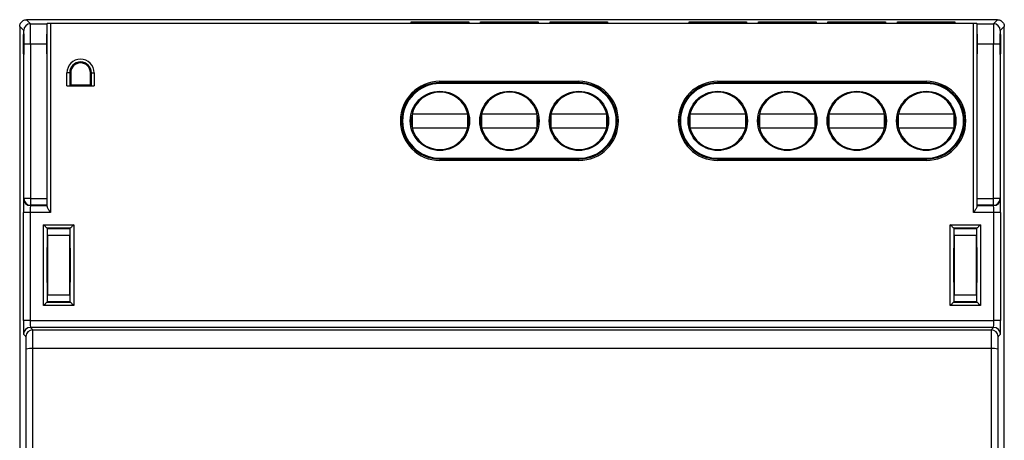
# Model space of a CAD drawing. Extents: x 66.8 to 138.8, y 124.9 to 215.5.
# Tile 3 of 3: x 66.8 to 138.8, y 184.8 to 215.5. Entities that reach past the tile are written whole.
import ezdxf

# ---------------------------------------------------------------- set-up
doc = ezdxf.new("R2010")
doc.units = 0
doc.layers.get('0').update_dxf_attribs({"linetype": 'CONTINUOUS'})

msp = doc.modelspace()

# ---------------------------------------------------------------- linework, layer by layer
at = {"color": 7, "linetype": 'CONTINUOUS'}
for p, q in [((67.295, 215.544), (67.587, 215.251)), ((138.295, 215.544), (67.295, 215.544)), ((95.422, 215.391), (99.627, 215.391)), ((95.422, 215.344), (95.422, 215.391)), ((95.422, 215.391), (95.43, 215.344)), ((99.627, 215.344), (95.422, 215.344)), ((99.619, 215.344), (99.627, 215.391)), ((99.627, 215.391), (99.627, 215.344)), ((100.502, 215.391), (104.707, 215.391)), ((100.502, 215.344), (100.502, 215.391)), ((100.502, 215.391), (100.51, 215.344)), ((104.707, 215.344), (100.502, 215.344)), ((104.699, 215.344), (104.707, 215.391)), ((104.707, 215.391), (104.707, 215.344)), ((105.582, 215.391), (109.787, 215.391)), ((105.582, 215.344), (105.582, 215.391)), ((105.582, 215.391), (105.59, 215.344)), ((109.787, 215.344), (105.582, 215.344)), ((109.779, 215.344), (109.787, 215.391)), ((109.787, 215.391), (109.787, 215.344)), ((115.742, 215.391), (119.947, 215.391)), ((115.742, 215.344), (115.742, 215.391)), ((115.742, 215.391), (115.75, 215.344)), ((119.947, 215.344), (115.742, 215.344)), ((119.939, 215.344), (119.947, 215.391)), ((119.947, 215.391), (119.947, 215.344)), ((120.822, 215.391), (125.027, 215.391)), ((120.822, 215.344), (120.822, 215.391)), ((120.822, 215.391), (120.83, 215.344)), ((125.027, 215.344), (120.822, 215.344)), ((125.019, 215.344), (125.027, 215.391)), ((125.027, 215.391), (125.027, 215.344)), ((125.902, 215.391), (130.107, 215.391)), ((125.902, 215.344), (125.902, 215.391)), ((125.902, 215.391), (125.91, 215.344)), ((130.107, 215.344), (125.902, 215.344)), ((130.099, 215.344), (130.107, 215.391)), ((130.107, 215.391), (130.107, 215.344)), ((130.982, 215.391), (135.187, 215.391)), ((130.982, 215.344), (130.982, 215.391)), ((130.982, 215.391), (130.99, 215.344)), ((135.187, 215.344), (130.982, 215.344)), ((135.179, 215.344), (135.187, 215.391)), ((135.187, 215.391), (135.187, 215.344)), ((138.002, 215.251), (138.295, 215.544)), ((66.795, 215.044), (66.795, 159.744)), ((67.087, 214.751), (66.795, 215.044)), ((67.587, 215.251), (68.781, 215.251)), ((68.793, 215.263), (68.781, 215.251)), ((68.793, 201.88), (68.793, 215.263)), ((136.547, 215.265), (69.043, 215.265)), ((69.043, 215.265), (69.043, 201.448)), ((136.547, 201.448), (136.547, 215.265)), ((136.797, 215.263), (136.797, 201.88)), ((136.797, 215.263), (136.809, 215.251)), ((136.809, 215.251), (138.002, 215.251)), ((138.795, 215.044), (138.502, 214.751)), ((138.795, 159.744), (138.795, 215.044)), ((67.096, 202.467), (67.096, 213.751)), ((67.596, 213.751), (67.096, 213.751)), ((67.596, 213.751), (67.596, 202.467)), ((68.768, 213.751), (67.596, 213.751)), ((68.768, 213.751), (68.768, 202.467)), ((137.994, 213.751), (136.822, 213.751)), ((136.822, 202.467), (136.822, 213.751)), ((138.494, 213.751), (137.994, 213.751)), ((137.994, 202.467), (137.994, 213.751)), ((138.494, 213.751), (138.494, 202.467)), ((70.45, 211.662), (70.25, 211.662)), ((70.25, 210.712), (70.25, 211.662)), ((70.523, 211.662), (70.45, 211.662)), ((70.45, 211.662), (70.45, 210.717)), ((70.523, 211.662), (70.523, 210.79)), ((71.966, 210.79), (71.966, 211.662)), ((71.966, 211.662), (72.04, 211.662)), ((72.04, 210.717), (72.04, 211.662)), ((72.04, 211.662), (72.24, 211.662)), ((72.24, 211.662), (72.24, 210.712)), ((97.525, 210.939), (97.525, 211.039)), ((97.525, 211.039), (107.685, 211.039)), ((107.685, 211.039), (107.685, 210.939)), ((117.845, 211.039), (117.845, 210.939)), ((117.845, 211.039), (133.085, 211.039)), ((133.085, 211.039), (133.085, 210.939)), ((70.25, 210.712), (72.24, 210.712)), ((70.523, 210.79), (70.45, 210.717)), ((70.523, 210.79), (71.966, 210.79)), ((71.966, 210.79), (72.04, 210.717)), ((97.525, 210.876), (97.525, 210.939)), ((107.685, 210.939), (97.525, 210.939)), ((107.685, 210.876), (97.525, 210.876)), ((107.685, 210.876), (107.685, 210.939)), ((117.845, 210.876), (117.845, 210.939)), ((133.085, 210.939), (117.845, 210.939)), ((133.085, 210.876), (117.845, 210.876)), ((133.085, 210.876), (133.085, 210.939)), ((95.485, 208.644), (95.485, 207.644)), ((99.564, 208.644), (95.485, 208.644)), ((99.564, 207.644), (99.564, 208.644)), ((104.644, 208.644), (100.565, 208.644)), ((100.565, 208.644), (100.565, 207.644)), ((104.644, 207.644), (104.644, 208.644)), ((109.724, 208.644), (105.645, 208.644)), ((105.645, 208.644), (105.645, 207.644)), ((109.724, 207.644), (109.724, 208.644)), ((119.884, 208.644), (115.805, 208.644)), ((115.805, 208.644), (115.805, 207.644)), ((119.884, 207.644), (119.884, 208.644)), ((120.885, 208.644), (120.885, 207.644)), ((124.964, 208.644), (120.885, 208.644)), ((124.964, 207.644), (124.964, 208.644)), ((125.965, 208.644), (125.965, 207.644)), ((130.044, 208.644), (125.965, 208.644)), ((130.044, 207.644), (130.044, 208.644)), ((131.045, 208.644), (131.045, 207.644)), ((135.124, 208.644), (131.045, 208.644)), ((135.124, 207.644), (135.124, 208.644)), ((95.485, 207.644), (99.564, 207.644)), ((100.565, 207.644), (104.644, 207.644)), ((105.645, 207.644), (109.724, 207.644)), ((115.805, 207.644), (119.884, 207.644)), ((120.885, 207.644), (124.964, 207.644)), ((125.965, 207.644), (130.044, 207.644)), ((131.045, 207.644), (135.124, 207.644)), ((97.525, 205.412), (107.685, 205.412)), ((97.525, 205.412), (97.525, 205.349)), ((97.525, 205.349), (107.685, 205.349)), ((97.525, 205.349), (97.525, 205.249)), ((107.685, 205.249), (97.525, 205.249)), ((107.685, 205.412), (107.685, 205.349)), ((107.685, 205.249), (107.685, 205.349)), ((117.845, 205.412), (133.085, 205.412)), ((117.845, 205.412), (117.845, 205.349)), ((117.845, 205.349), (133.085, 205.349)), ((117.845, 205.349), (117.845, 205.249)), ((133.085, 205.249), (117.845, 205.249)), ((133.085, 205.412), (133.085, 205.349)), ((133.085, 205.349), (133.085, 205.249)), ((67.077, 202.448), (67.096, 202.467)), ((67.596, 202.467), (67.096, 202.467)), ((67.596, 202.467), (67.596, 201.967)), ((67.596, 202.467), (68.768, 202.467)), ((136.822, 202.467), (137.994, 202.467)), ((137.994, 201.967), (137.994, 202.467)), ((138.494, 202.467), (137.994, 202.467)), ((138.494, 202.467), (138.512, 202.448)), ((67.596, 201.967), (67.577, 201.948)), ((67.577, 201.948), (68.79, 201.948)), ((68.772, 201.967), (67.596, 201.967)), ((68.772, 201.967), (68.79, 201.948)), ((136.799, 201.948), (136.817, 201.967)), ((136.799, 201.948), (138.012, 201.948)), ((137.994, 201.967), (136.817, 201.967)), ((138.012, 201.948), (137.994, 201.967)), ((67.069, 193.54), (67.069, 201.448)), ((67.569, 201.448), (67.069, 201.448)), ((69.043, 201.448), (67.569, 201.448)), ((67.569, 201.448), (67.569, 193.54)), ((138.021, 201.448), (136.547, 201.448)), ((138.521, 201.448), (138.021, 201.448)), ((138.021, 193.54), (138.021, 201.448)), ((138.521, 201.448), (138.521, 193.54)), ((68.547, 194.646), (68.547, 200.542)), ((68.547, 200.542), (70.743, 200.542)), ((68.797, 200.292), (68.797, 194.896)), ((68.817, 200.271), (68.797, 200.292)), ((70.493, 200.292), (68.797, 200.292)), ((68.817, 200.271), (70.472, 200.271)), ((70.472, 200.271), (70.493, 200.292)), ((70.493, 194.896), (70.493, 200.292)), ((70.743, 200.542), (70.743, 194.646)), ((134.847, 194.646), (134.847, 200.542)), ((134.847, 200.542), (137.043, 200.542)), ((135.097, 200.292), (135.097, 194.896)), ((135.117, 200.271), (135.097, 200.292)), ((136.793, 200.292), (135.097, 200.292)), ((135.117, 200.271), (136.772, 200.271)), ((136.772, 200.271), (136.793, 200.292)), ((136.793, 194.896), (136.793, 200.292)), ((137.043, 200.542), (137.043, 194.646)), ((70.468, 199.771), (68.822, 199.771)), ((68.822, 199.771), (68.822, 195.417)), ((70.468, 195.417), (70.468, 199.771)), ((136.768, 199.771), (135.122, 199.771)), ((135.122, 199.771), (135.122, 195.417)), ((136.768, 195.417), (136.768, 199.771)), ((68.799, 197.994), (68.799, 197.194)), ((68.814, 197.194), (68.814, 197.994)), ((70.475, 197.194), (70.475, 197.994)), ((70.49, 197.994), (70.49, 197.194)), ((135.099, 197.194), (135.099, 197.994)), ((135.114, 197.994), (135.114, 197.194)), ((136.775, 197.194), (136.775, 197.994)), ((136.79, 197.994), (136.79, 197.194)), ((68.822, 195.417), (70.468, 195.417)), ((135.122, 195.417), (136.768, 195.417)), ((70.743, 194.646), (68.547, 194.646)), ((68.817, 194.917), (68.797, 194.896)), ((68.797, 194.896), (70.493, 194.896)), ((70.472, 194.917), (68.817, 194.917)), ((70.472, 194.917), (70.493, 194.896)), ((137.043, 194.646), (134.847, 194.646)), ((135.117, 194.917), (135.097, 194.896)), ((135.097, 194.896), (136.793, 194.896)), ((136.772, 194.917), (135.117, 194.917)), ((136.772, 194.917), (136.793, 194.896)), ((67.569, 193.54), (67.069, 193.54)), ((67.569, 193.54), (138.021, 193.54)), ((67.577, 193.04), (67.754, 192.863)), ((138.012, 193.04), (67.577, 193.04)), ((137.835, 192.863), (138.012, 193.04)), ((138.521, 193.54), (138.021, 193.54)), ((67.254, 192.363), (67.077, 192.54)), ((67.754, 192.863), (137.835, 192.863)), ((138.512, 192.54), (138.335, 192.363)), ((137.827, 191.489), (67.763, 191.489))]:
    msp.add_line(p, q, dxfattribs=at)
at = {"color": 9, "linetype": 'CONTINUOUS'}
for p, q in [((68.814, 197.994), (68.799, 197.994)), ((70.49, 197.994), (70.475, 197.994)), ((135.114, 197.994), (135.099, 197.994)), ((136.79, 197.994), (136.775, 197.994)), ((68.814, 197.194), (68.799, 197.194)), ((70.49, 197.194), (70.475, 197.194)), ((135.114, 197.194), (135.099, 197.194)), ((136.79, 197.194), (136.775, 197.194))]:
    msp.add_line(p, q, dxfattribs=at)
at = {"color": 7, "linetype": 'CONTINUOUS', "flags": 128}
for points in [[(68.797, 200.292), (68.794, 200.295), (68.786, 200.302), (68.774, 200.315), (68.756, 200.332), (68.735, 200.354), (68.71, 200.379), (68.681, 200.407), (68.65, 200.438), (68.617, 200.472), (68.582, 200.506), (68.547, 200.542)], [(70.743, 200.542), (70.707, 200.506), (70.673, 200.472), (70.639, 200.438), (70.608, 200.407), (70.58, 200.379), (70.554, 200.354), (70.533, 200.332), (70.516, 200.315), (70.503, 200.302), (70.495, 200.295), (70.493, 200.292)], [(135.097, 200.292), (135.094, 200.295), (135.086, 200.302), (135.074, 200.315), (135.056, 200.332), (135.035, 200.354), (135.01, 200.379), (134.981, 200.407), (134.95, 200.438), (134.917, 200.472), (134.882, 200.506), (134.847, 200.542)], [(137.043, 200.542), (137.007, 200.506), (136.973, 200.472), (136.939, 200.438), (136.908, 200.407), (136.88, 200.379), (136.854, 200.354), (136.833, 200.332), (136.816, 200.315), (136.803, 200.302), (136.795, 200.295), (136.793, 200.292)], [(68.797, 194.896), (68.794, 194.893), (68.786, 194.885), (68.774, 194.873), (68.756, 194.856), (68.735, 194.834), (68.71, 194.809), (68.681, 194.781), (68.65, 194.749), (68.617, 194.716), (68.582, 194.681), (68.547, 194.646)], [(70.743, 194.646), (70.707, 194.681), (70.673, 194.716), (70.639, 194.749), (70.608, 194.781), (70.58, 194.809), (70.554, 194.834), (70.533, 194.856), (70.516, 194.873), (70.503, 194.885), (70.495, 194.893), (70.493, 194.896)], [(135.097, 194.896), (135.094, 194.893), (135.086, 194.885), (135.074, 194.873), (135.056, 194.856), (135.035, 194.834), (135.01, 194.809), (134.981, 194.781), (134.95, 194.749), (134.917, 194.716), (134.882, 194.681), (134.847, 194.646)], [(137.043, 194.646), (137.007, 194.681), (136.973, 194.716), (136.939, 194.749), (136.908, 194.781), (136.88, 194.809), (136.854, 194.834), (136.833, 194.856), (136.816, 194.873), (136.803, 194.885), (136.795, 194.893), (136.793, 194.896)]]:
    msp.add_lwpolyline(points, dxfattribs=at)
at = {"color": 7, "linetype": 'CONTINUOUS'}
for centre in [(97.525, 208.144), (102.605, 208.144), (107.685, 208.144), (117.845, 208.144), (122.925, 208.144), (128.005, 208.144), (133.085, 208.144)]:
    msp.add_circle(centre, 2.168, dxfattribs=at)
for centre, radius, start, end in [((67.587, 214.751), 0.5, 90.00581, 179.99419), ((138.002, 214.751), 0.5, 0.00581, 89.99419), ((71.245, 211.662), 0.995, 0, 180), ((71.245, 211.662), 0.795, 0, 180), ((71.245, 211.662), 0.721, 0, 180), ((97.525, 208.144), 2.895, 90, 270), ((107.685, 208.144), 2.895, 270, 90), ((117.845, 208.144), 2.895, 90, 270), ((133.085, 208.144), 2.895, 270, 90), ((97.525, 208.144), 2.795, 90, 270), ((97.525, 208.144), 2.732, 90, 270), ((97.525, 208.144), 2.1, 13.77415, 166.22585), ((102.605, 208.144), 2.1, 13.77415, 166.22585), ((107.685, 208.144), 2.1, 13.77415, 166.22585), ((107.685, 208.144), 2.795, 270, 90), ((107.685, 208.144), 2.732, 270, 90), ((117.845, 208.144), 2.795, 90, 270), ((117.845, 208.144), 2.732, 90, 270), ((117.845, 208.144), 2.1, 13.77415, 166.22585), ((122.925, 208.144), 2.1, 13.77415, 166.22585), ((128.005, 208.144), 2.1, 13.77415, 166.22585), ((133.085, 208.144), 2.1, 13.77415, 166.22585), ((133.085, 208.144), 2.795, 270, 90), ((133.085, 208.144), 2.732, 270, 90), ((97.525, 208.144), 2.1, 166.22585, 193.77415), ((97.525, 208.144), 2.1, 346.22585, 13.77415), ((102.605, 208.144), 2.1, 166.22585, 193.77415), ((102.605, 208.144), 2.1, 346.22585, 13.77415), ((107.685, 208.144), 2.1, 166.22585, 193.77415), ((107.685, 208.144), 2.1, 346.22585, 13.77415), ((117.845, 208.144), 2.1, 166.22585, 193.77415), ((117.845, 208.144), 2.1, 346.22585, 13.77415), ((122.925, 208.144), 2.1, 166.22585, 193.77415), ((122.925, 208.144), 2.1, 346.22585, 13.77415), ((128.005, 208.144), 2.1, 166.22585, 193.77415), ((128.005, 208.144), 2.1, 346.22585, 13.77415), ((133.085, 208.144), 2.1, 166.22585, 193.77415), ((133.085, 208.144), 2.1, 346.22585, 13.77415), ((97.525, 208.144), 2.1, 193.77415, 346.22585), ((102.605, 208.144), 2.1, 193.77415, 346.22585), ((107.685, 208.144), 2.1, 193.77415, 346.22585), ((117.845, 208.144), 2.1, 193.77415, 346.22585), ((122.925, 208.144), 2.1, 193.77415, 346.22585), ((128.005, 208.144), 2.1, 193.77415, 346.22585), ((133.085, 208.144), 2.1, 193.77415, 346.22585), ((67.577, 202.448), 0.5, 180.00492, 269.99465), ((67.596, 202.467), 0.5, 180.00492, 269.99465), ((137.994, 202.467), 0.5, 270.00538, 359.99505), ((138.012, 202.448), 0.5, 270.00538, 359.99505), ((67.577, 192.54), 0.5, 90.0046, 179.99562), ((138.012, 192.54), 0.5, 0.0044, 89.99539), ((67.754, 192.363), 0.5, 90.00486, 179.99514), ((137.835, 192.363), 0.5, 0.00486, 89.99514), ((67.638, 189.981), 1.513, 85.25852, 104.34641), ((137.945, 189.897), 1.596, 76.15509, 94.23998)]:
    msp.add_arc(centre, radius, start, end, dxfattribs=at)
for centre, major_axis, ratio, start_param, end_param in [((67.087, 213.751), (0, 1), 0.008727, 4.712389, 6.274459), ((67.587, 213.751), (0, 1.5), 0.005818, 4.712389, 6.274459), ((68.781, 213.751), (0, 1.5), 0.008727, 0.008727, 1.570796), ((69.043, 215.263), (0.25, 0), 0.008727, 1.570796, 3.132866), ((136.547, 215.263), (0.25, 0), 0.008727, 0.008727, 1.570796), ((136.809, 213.751), (0, 1.5), 0.008727, 4.712389, 6.274459), ((138.002, 213.751), (0, 1.5), 0.005818, 0.008727, 1.570796), ((138.502, 213.751), (0, 1), 0.008727, 0.008727, 1.570796), ((70.25, 210.717), (0.2, 0), 0.026186, 4.712389, 6.257005), ((72.24, 210.717), (0.2, 0), 0.026186, 3.167773, 4.712389), ((67.078, 201.448), (0, 1), 0.008727, 0.008727, 1.570796), ((68.772, 202.467), (0, 0.5), 0.008727, 1.570796, 3.132866), ((136.817, 202.467), (0, 0.5), 0.008727, 3.150319, 4.712389), ((138.512, 201.448), (0, 1), 0.008727, 4.712389, 6.274459), ((67.578, 201.448), (0, 0.5), 0.017454, 0.008727, 1.570796), ((68.79, 201.448), (0, 0.5), 0.008727, 5.754541, 6.274459), ((136.799, 201.448), (0, 0.5), 0.008727, 0.008727, 0.528644), ((138.012, 201.448), (0, 0.5), 0.017454, 4.712389, 6.274459), ((68.817, 199.771), (0, 0.5), 0.008727, 4.712389, 6.274459), ((70.472, 199.771), (0, 0.5), 0.008727, 0.008727, 1.570796), ((135.117, 199.771), (0, 0.5), 0.008727, 4.712389, 6.274459), ((136.772, 199.771), (0, 0.5), 0.008727, 0.008727, 1.570796), ((68.817, 195.417), (0, 0.5), 0.008727, 3.150319, 4.712389), ((70.472, 195.417), (0, 0.5), 0.008727, 1.570796, 3.132866), ((135.117, 195.417), (0, 0.5), 0.008727, 3.150319, 4.712389), ((136.772, 195.417), (0, 0.5), 0.008727, 1.570796, 3.132866), ((67.078, 193.54), (0, 1), 0.008727, 1.570796, 3.132866), ((67.578, 193.54), (0, 0.5), 0.017454, 1.570796, 3.132866), ((138.012, 193.54), (0, 0.5), 0.017454, 3.150319, 4.712389), ((138.512, 193.54), (0, 1), 0.008727, 3.150319, 4.712389), ((67.254, 191.363), (0, 1), 0.008727, 4.796502, 6.274459), ((67.754, 191.363), (0, 1.5), 0.005818, 4.796502, 6.274459), ((137.835, 191.363), (0, 1.5), 0.005818, 0.008727, 1.486683), ((138.335, 191.363), (0, 1), 0.008727, 0.008727, 1.486683), ((65.099, 170.544), (0, 248.804), 0.008727, 4.628276, 4.796502), ((65.599, 170.544), (0, 249.304), 0.008709, 4.628276, 4.796502), ((139.99, 170.544), (0, 249.304), 0.008709, 1.486683, 1.65491), ((140.49, 170.544), (0, 248.804), 0.008727, 1.486683, 1.65491)]:
    msp.add_ellipse(centre, major_axis=major_axis, ratio=ratio, start_param=start_param, end_param=end_param, dxfattribs=at)
for centre, major_axis in [((67.087, 213.765), (0, 0.755)), ((68.781, 213.765), (0, 0.725)), ((136.809, 213.765), (0, 0.725)), ((138.502, 213.765), (0, 0.755))]:
    msp.add_ellipse(centre, major_axis=major_axis, ratio=0.008727, dxfattribs=at)
for points, knots in [([(66.795, 215.044), (66.796, 215.067), (66.797, 215.112), (66.812, 215.178), (66.833, 215.24), (66.863, 215.298), (66.899, 215.351), (66.954, 215.414), (67.039, 215.48), (67.161, 215.533), (67.249, 215.54), (67.295, 215.544)], [0, 0, 0, 0, 0.087222, 0.172923, 0.257105, 0.339767, 0.420911, 0.500537, 0.660958, 0.827445, 1, 1, 1, 1]), ([(138.295, 215.544), (138.318, 215.543), (138.363, 215.541), (138.429, 215.527), (138.491, 215.505), (138.549, 215.476), (138.602, 215.44), (138.665, 215.384), (138.731, 215.299), (138.784, 215.178), (138.791, 215.089), (138.795, 215.044)], [0, 0, 0, 0, 0.087222, 0.172923, 0.257105, 0.339767, 0.420911, 0.500537, 0.660958, 0.827445, 1, 1, 1, 1]), ([(68.793, 201.88), (68.793, 201.83), (68.834, 201.759), (68.93, 201.608), (68.986, 201.528), (69.043, 201.448)], [0, 0, 0, 0, 0.5, 0.5, 1, 1, 1, 1]), ([(136.797, 201.88), (136.796, 201.83), (136.756, 201.759), (136.66, 201.608), (136.603, 201.528), (136.547, 201.448)], [0, 0, 0, 0, 0.5, 0.5, 1, 1, 1, 1]), ([(68.806, 198.867), (68.805, 198.855), (68.804, 198.824), (68.802, 198.725), (68.802, 198.659), (68.8, 198.419), (68.799, 198.209), (68.799, 197.994)], [0, 0, 0, 0, 0.25, 0.25, 0.5, 0.5, 1, 1, 1, 1]), ([(68.814, 197.994), (68.814, 198.043), (68.814, 198.142), (68.814, 198.27), (68.814, 198.377), (68.813, 198.463), (68.813, 198.544), (68.812, 198.618), (68.812, 198.683), (68.811, 198.75), (68.81, 198.811), (68.809, 198.854), (68.808, 198.874), (68.807, 198.871), (68.807, 198.87)], [0, 0, 0, 0, 0.107268, 0.214541, 0.286029, 0.357749, 0.429243, 0.500794, 0.572579, 0.644135, 0.751418, 0.858702, 0.965958, 1, 1, 1, 1]), ([(70.475, 197.994), (70.475, 198.105), (70.475, 198.216), (70.476, 198.422), (70.477, 198.516), (70.478, 198.674), (70.479, 198.737), (70.481, 198.822), (70.482, 198.844), (70.484, 198.844), (70.485, 198.822), (70.486, 198.737), (70.487, 198.674), (70.489, 198.516), (70.489, 198.422), (70.49, 198.216), (70.49, 198.105), (70.49, 197.994)], [3.141593, 3.141593, 3.141593, 3.141593, 3.534292, 3.534292, 3.926991, 3.926991, 4.31969, 4.31969, 4.712389, 4.712389, 5.105088, 5.105088, 5.497787, 5.497787, 5.890486, 5.890486, 6.283185, 6.283185, 6.283185, 6.283185]), ([(135.099, 197.994), (135.099, 198.105), (135.1, 198.216), (135.1, 198.422), (135.101, 198.516), (135.102, 198.674), (135.103, 198.737), (135.105, 198.822), (135.106, 198.844), (135.108, 198.844), (135.109, 198.822), (135.111, 198.737), (135.111, 198.674), (135.113, 198.516), (135.113, 198.422), (135.114, 198.216), (135.114, 198.105), (135.114, 197.994)], [3.141593, 3.141593, 3.141593, 3.141593, 3.534292, 3.534292, 3.926991, 3.926991, 4.31969, 4.31969, 4.712389, 4.712389, 5.105088, 5.105088, 5.497787, 5.497787, 5.890486, 5.890486, 6.283185, 6.283185, 6.283185, 6.283185]), ([(136.775, 197.994), (136.775, 198.11), (136.775, 198.224), (136.776, 198.437), (136.777, 198.535), (136.778, 198.697), (136.779, 198.762), (136.781, 198.85), (136.782, 198.873), (136.784, 198.873), (136.785, 198.85), (136.787, 198.763), (136.787, 198.698), (136.79, 198.452), (136.79, 198.226), (136.79, 197.994)], [0, 0, 0, 0, 0.125, 0.125, 0.25, 0.25, 0.375, 0.375, 0.5, 0.5, 0.625, 0.625, 0.75, 0.75, 1, 1, 1, 1]), ([(68.799, 197.194), (68.799, 197.144), (68.799, 197.046), (68.799, 196.918), (68.8, 196.811), (68.8, 196.725), (68.801, 196.644), (68.801, 196.57), (68.802, 196.504), (68.803, 196.437), (68.804, 196.377), (68.805, 196.331), (68.806, 196.321), (68.806, 196.316)], [0, 0, 0, 0, 0.111049, 0.222102, 0.29611, 0.370356, 0.444371, 0.518445, 0.592757, 0.666835, 0.777899, 0.888961, 1, 1, 1, 1]), ([(68.807, 196.317), (68.807, 196.317), (68.808, 196.317), (68.809, 196.336), (68.809, 196.363), (68.81, 196.408), (68.811, 196.475), (68.812, 196.572), (68.813, 196.686), (68.814, 196.8), (68.814, 196.907), (68.814, 197.003), (68.814, 197.099), (68.814, 197.163), (68.814, 197.194)], [0, 0, 0, 0, 0.073001, 0.144491, 0.216203, 0.287686, 0.395049, 0.502405, 0.609905, 0.717405, 0.789052, 0.86093, 0.932582, 1, 1, 1, 1]), ([(70.49, 197.194), (70.49, 197.083), (70.49, 196.971), (70.489, 196.766), (70.489, 196.671), (70.487, 196.514), (70.486, 196.451), (70.485, 196.366), (70.484, 196.344), (70.482, 196.344), (70.481, 196.366), (70.479, 196.451), (70.478, 196.514), (70.477, 196.671), (70.476, 196.766), (70.475, 196.971), (70.475, 197.083), (70.475, 197.194)], [6.283185, 6.283185, 6.283185, 6.283185, 6.675884, 6.675884, 7.068583, 7.068583, 7.461283, 7.461283, 7.853982, 7.853982, 8.246681, 8.246681, 8.63938, 8.63938, 9.032079, 9.032079, 9.424778, 9.424778, 9.424778, 9.424778]), ([(135.114, 197.194), (135.114, 197.083), (135.114, 196.971), (135.113, 196.766), (135.113, 196.671), (135.111, 196.514), (135.111, 196.451), (135.109, 196.366), (135.108, 196.344), (135.106, 196.344), (135.105, 196.366), (135.103, 196.451), (135.102, 196.514), (135.101, 196.671), (135.1, 196.766), (135.1, 196.971), (135.099, 197.083), (135.099, 197.194)], [0, 0, 0, 0, 0.392699, 0.392699, 0.785398, 0.785398, 1.178097, 1.178097, 1.570796, 1.570796, 1.963495, 1.963495, 2.356194, 2.356194, 2.748894, 2.748894, 3.141593, 3.141593, 3.141593, 3.141593]), ([(136.79, 197.194), (136.79, 197.078), (136.79, 196.964), (136.789, 196.751), (136.789, 196.653), (136.787, 196.491), (136.787, 196.425), (136.785, 196.338), (136.784, 196.315), (136.782, 196.315), (136.781, 196.337), (136.779, 196.425), (136.778, 196.49), (136.776, 196.736), (136.775, 196.962), (136.775, 197.194)], [0, 0, 0, 0, 0.125, 0.125, 0.25, 0.25, 0.375, 0.375, 0.5, 0.5, 0.625, 0.625, 0.75, 0.75, 1, 1, 1, 1])]:
    msp.add_open_spline(points, degree=3, knots=knots, dxfattribs=at)

doc.saveas('drawing.dxf')
